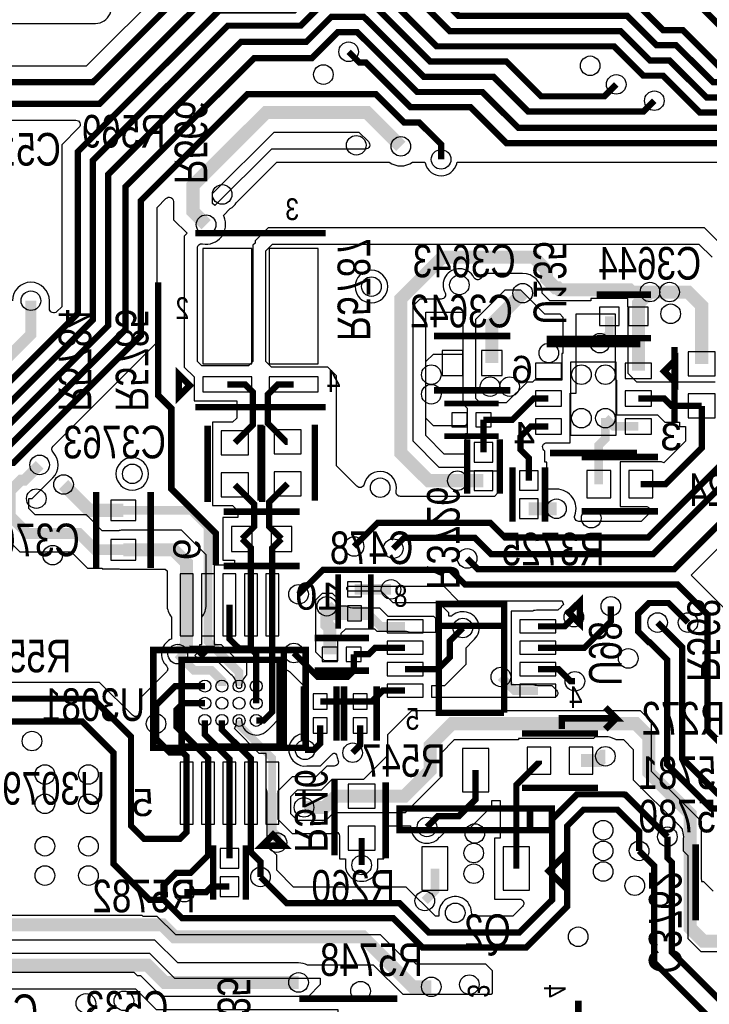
# Model space of a CAD drawing. Extents: x -394 to 5394, y -1015 to 6968.
# Tile 38 of 63: x 1147 to 1781, y 2602 to 3507. Entities that reach past the tile are written whole.
import ezdxf

# ---------------------------------------------------------------- set-up
doc = ezdxf.new("R2010")
doc.units = 0
for name, color, linetype in [('BG_SILKSCREEN_BOTTOM', 132, 'CONTINUOUS'), ('ET_BOTTOM', 1, 'CONTINUOUS'), ('PG_SILKSCREEN_BOTTOM', 2, 'CONTINUOUS'), ('PIN_BOTTOM', 1, 'CONTINUOUS'), ('RD_SILKSCREEN_BOTTOM', 254, 'CONTINUOUS'), ('VC_BOTTOM', 1, 'CONTINUOUS')]:
    doc.layers.add(name, color=color, linetype=linetype)

msp = doc.modelspace()

# ---------------------------------------------------------------- linework, layer by layer
at = {"layer": 'BG_SILKSCREEN_BOTTOM', "const_width": 6}
for points in [[(1645, 2855), (1645, 2865), (1695, 2865), (1685, 2875)], [(1695, 2865), (1685, 2855)]]:
    msp.add_lwpolyline(points, dxfattribs=at)
at = {"layer": 'ET_BOTTOM'}
for points, const_width in [([(1078, 3591), (1166, 3591), (1197, 3560), (1361, 3560), (1430, 3629), (1511, 3629), (1531, 3609), (1531, 3570), (1562, 3539), (1753, 3539), (1791, 3501), (2017, 3501), (2144, 3374), (2167, 3374), (2170, 3371), (2281, 3371), (2311.252, 3340.748), (2318.78, 3340.748)], 5.8), ([(2010, 3450), (1961, 3450), (1959, 3452), (1890, 3452), (1878, 3464), (1790, 3464), (1756, 3498), (1738, 3498), (1711, 3525), (1556, 3525), (1509, 3572), (1509, 3590), (1487, 3612), (1445, 3612), (1377, 3544), (1308, 3544), (1214, 3450), (1046.9999, 3450), (1012, 3415.0001), (1012, 3380), (1020, 3372)], 5.8), ([(2255.787, 3340.748), (2245.9582, 3330.9192), (2206.0808, 3330.9192), (2192, 3345), (2133, 3345), (2047, 3431), (1960, 3431), (1953, 3438), (1884, 3438), (1872, 3450), (1784, 3450), (1750, 3484), (1732, 3484), (1705, 3511), (1550, 3511), (1495, 3566), (1495, 3579), (1479, 3595), (1457, 3595), (1392, 3530), (1320, 3530), (1220, 3430), (1046.1, 3430)], 5.8), ([(76, 3355), (77, 3355), (111, 3321), (242, 3321), (252, 3331), (489, 3331), (688, 3132), (880, 3132), (891, 3143), (1125.4165, 3143), (1214, 3231.5835), (1214, 3378.0001), (1337.9999, 3502), (1405, 3502), (1427, 3524), (1469, 3524), (1524, 3469), (1594, 3469), (1626, 3437), (1684, 3437), (1695, 3448)], 5.8), ([(74, 3322), (83.8288, 3312.1712), (99.8288, 3312.1712), (105, 3307), (248, 3307), (255, 3314), (486, 3314), (682, 3118), (889, 3118), (900, 3129), (1130.9327, 3129), (1228, 3226.0673), (1228, 3364.9999), (1350.0001, 3487), (1410, 3487), (1433, 3510), (1463, 3510), (1518, 3455), (1582, 3455), (1613.8288, 3423.1712), (1720.1712, 3423.1712), (1730, 3433)], 5.8), ([(533.5, 3226.5), (552.5, 3226.5), (676, 3103), (901, 3103), (913, 3115), (1136.4489, 3115), (1244, 3222.5511), (1244, 3354.0001), (1361.9999, 3472), (1415, 3472), (1439, 3496), (1457, 3496), (1512, 3441), (1572, 3441), (1605, 3408), (1854.3145, 3408), (1932.9, 3329.4145), (1932.9, 3248.8096), (1906.0904, 3222)], 5.8), ([(1449, 3478), (1458.8288, 3468.1712), (1464.8288, 3468.1712), (1506, 3427), (1561, 3427), (1594, 3394), (1832.0691, 3394), (1886.8982, 3339.1709), (1886.8982, 3265.5982), (1866.3, 3245)], 5.8), ([(1534, 3379), (1534, 3392.9), (1513.9, 3413), (1500, 3413), (1474, 3439), (1356, 3439), (1258, 3341), (1258, 3217), (1141, 3100), (920, 3100), (909, 3089), (651, 3089), (650, 3090)], 5.8), ([(1497, 3391), (1465.9, 3422.1), (1373.1103, 3422.1), (1305.9791, 3354.9688), (1305.9791, 3331.0209), (1318, 3319)], 12), ([(1549, 3083.4958), (1522.5042, 3083.4958), (1497, 3109), (1497, 3250.7193), (1535.2807, 3289), (1619, 3289), (1631, 3277), (1631, 3269), (1639, 3261), (1641, 3261), (1643, 3259), (1707, 3259), (1709, 3257), (1726, 3257)], 12), ([(1157, 3249), (1157, 3218), (1113, 3174), (998.3016, 3174), (947.1445, 3225.1571), (947.1445, 3265.4028), (956.4848, 3274.7431), (971.9848, 3274.7431)], 10), ([(1609, 3256), (1580.6615, 3227.6615), (1580.6615, 3191.5905)], 12), ([(1715.3385, 3234.5905), (1715.3385, 3246.3385), (1726, 3257)], 12), ([(1726, 3257), (1744, 3257)], 12), ([(1744, 3257), (1761, 3257), (1773.52, 3244.48), (1773.52, 3190.8684)], 12), ([(1688.5669, 3234.5905), (1688.5669, 3218.5669), (1680, 3210)], 8), ([(1715.3385, 3184.5905), (1715.3385, 3234.5905)], 12), ([(1344.5, 3118.2913), (1361.1001, 3134.8914), (1361.1001, 3164.8998), (1353.925, 3172.0749), (1337.4883, 3172.0749)], 5.8), ([(1398.5118, 3172.0749), (1384.075, 3172.0749), (1374.9001, 3162.9), (1374.9001, 3136.0711), (1391.6799, 3119.2913), (1393, 3119.2913)], 5.8), ([(1572.9632, 3139.48), (1599.4799, 3139.48), (1618.9999, 3159), (1632.6615, 3159)], 5.8), ([(1773.52, 3152.2858), (1745.8027, 3152.2858), (1739.0885, 3159), (1715.3385, 3159)], 5.8), ([(1773.52, 3152.2858), (1773.52, 3113.5358), (1740.27, 3080.2858), (1717.52, 3080.2858)], 5.8), ([(1678.9374, 3080.2858), (1678.9374, 3116.1874), (1685, 3122.25), (1685, 3141)], 8), ([(1715.3385, 3133.4095), (1692.5905, 3133.4095), (1685, 3141)], 8), ([(1572.9632, 3109.48), (1572.9632, 3139.48)], 5.8), ([(1614.5905, 3083.6615), (1614.5905, 3104.4115), (1607, 3112.002), (1607, 3124), (1616.4095, 3133.4095), (1632.6615, 3133.4095)], 5.8), ([(2147, 3113), (2131.0006, 3097.0004), (2042, 3097), (2030, 3097), (2024, 3091), (1837, 3091), (1748, 3002), (1568, 3002), (1558, 3012)], 5.8), ([(1242, 3020), (1216, 3020), (1201, 3035), (1154, 3035), (1138, 3051), (1138, 3074), (1148, 3084), (1151, 3084), (1165, 3098)], 10), ([(1549, 3083.4958), (1572.9632, 3083.4958)], 12), ([(1242, 3056.2204), (1210.7796, 3056.2204), (1187, 3080)], 12), ([(1344.5, 3079.7087), (1362.2, 3062.0087), (1362.2, 3041.2), (1351, 3030)], 5.8), ([(1393, 3080.7087), (1376, 3063.7087), (1376, 3041.2204), (1387.2204, 3030)], 5.8), ([(1614.5905, 3057.6773), (1640.0905, 3057.6773)], 12), ([(1242, 3056.2204), (1304.5794, 3056.2204), (1319.7998, 3041), (1319.7998, 2969.3878)], 8), ([(1242, 3020), (1288, 3020), (1300.1148, 3007.8852), (1300.1148, 2969.3878)], 12), ([(1359.1698, 2969.3878), (1359.1698, 3021.8302), (1351, 3030)], 5.8), ([(1378.8548, 2969.3878), (1378.8548, 3021.6344), (1387.2204, 3030)], 5.8), ([(1454.42, 2983.5236), (1488, 2983.5236)], 10), ([(1300.1148, 2969.3878), (1300.1148, 2932.1148), (1292, 2924)], 12), ([(1319.7998, 2969.3878), (1319.7998, 2935.7203), (1348.3588, 2907.1613), (1348.3588, 2894.5218)], 8), ([(1339.4848, 2969.3878), (1339.4848, 2937.9557), (1348.3027, 2929.1378), (1359.1698, 2929.1378)], 5.8), ([(1359.1698, 2929.1378), (1359.1698, 2969.3878)], 5.8), ([(1378.8548, 2969.3878), (1378.8548, 2870.8548), (1371.0258, 2863.0258), (1364.1068, 2863.0258)], 5.8), ([(1429, 2968), (1429, 2951), (1431.65, 2948.35), (1431.65, 2923.83)], 12), ([(1454.42, 2961.4764), (1435.5236, 2961.4764), (1429, 2968)], 12), ([(1690, 2968), (1690, 2954.1), (1665.73, 2929.83), (1622.99, 2929.83)], 5.8), ([(1761, 2953), (1743, 2971), (1725, 2971), (1715, 2961), (1715, 2945), (1725, 2935), (1725.6847, 2935), (1741.9, 2918.7847), (1741.9, 2822.3974), (1782.1974, 2782.1), (1816.3174, 2782.1), (1830.4174, 2768)], 5.8), ([(1656, 2958), (1647.52, 2949.52), (1622.99, 2949.52)], 5.8), ([(1733, 2953), (1755.7, 2930.3), (1755.7, 2828.1136), (1787.9136, 2795.9), (1816.3174, 2795.9), (1830.4174, 2810)], 5.8), ([(1554, 2948), (1542, 2936), (1542, 2921), (1531.15, 2910.15), (1500.95, 2910.15)], 5.8), ([(1332.6108, 2894.5218), (1332.6108, 2899.2804), (1322.8694, 2909.0218), (1306.9782, 2909.0218), (1292, 2924)], 8), ([(1364.1068, 2894.5218), (1364.1068, 2924.2008), (1359.1698, 2929.1378)], 5.8), ([(1398.68, 2925), (1420.68, 2903), (1447.89, 2903), (1453.69, 2908.8), (1453.69, 2923.83)], 5.8), ([(1453.69, 2923.83), (1467.59, 2923.83), (1473.59, 2929.83), (1500.95, 2929.83)], 5.8), ([(1657, 2899), (1653, 2899), (1641.85, 2910.15), (1622.99, 2910.15)], 5.8), ([(1588.9562, 2902.9562), (1601.4524, 2890.46), (1622.99, 2890.46)], 8), ([(1272, 2860), (1272, 2877), (1289.5218, 2894.5218), (1316.8628, 2894.5218)], 5.8), ([(1364.1068, 2878.7738), (1364.1068, 2894.5218)], 5.8), ([(1500.95, 2890.46), (1480.46, 2890.46), (1470.46, 2880.46), (1459.71, 2880.46)], 5.8), ([(1300.1148, 2796.1598), (1300.1148, 2760.4301), (1293.6847, 2754), (1261, 2754), (1249, 2766), (1249, 2848), (1214, 2883), (889, 2883), (808, 2802), (808, 2776)], 5.8), ([(1316.8628, 2878.7738), (1296.7458, 2878.7738), (1290.9458, 2872.9738), (1290.9458, 2857.0543), (1319.7998, 2828.2003), (1319.7998, 2796.1598)], 5.8), ([(1422.87, 2880.46), (1459.71, 2880.46)], 5.8), ([(881, 2804), (938.9, 2861.9), (1204.1001, 2861.9), (1233, 2833.0001), (1233, 2731), (1266, 2698), (1279, 2698)], 5.8), ([(1300.1148, 2796.1598), (1300.1148, 2830.0662), (1296.5905, 2833.5905), (1284.5095, 2833.5905), (1272, 2846.1), (1272, 2860)], 5.8), ([(1316.8628, 2863.0258), (1316.8628, 2850.1372), (1339.4848, 2827.5152), (1339.4848, 2796.1598)], 5.8), ([(1359.1698, 2796.1598), (1359.1698, 2827.8302), (1332.6108, 2854.3892), (1332.6108, 2863.0258)], 5.8), ([(1348.3588, 2863.0258), (1348.3588, 2858.6412), (1378.8548, 2828.1452), (1378.8548, 2796.1598)], 7), ([(1793, 2660), (1775, 2660), (1763, 2672), (1763, 2777), (1725, 2815), (1725, 2848), (1713, 2860), (1544, 2860), (1524, 2840), (1524, 2817), (1500.29, 2793.29), (1461, 2793.29)], 12), ([(1422.87, 2858.42), (1422.87, 2841.8), (1417.07, 2836), (1409, 2836)], 5.8), ([(1459.71, 2858.42), (1459.71, 2840.29), (1452.71, 2833.29)], 5.8), ([(1662.58, 2826), (1679, 2826), (1683, 2830), (1685, 2830)], 12), ([(1624, 2826), (1624, 2824.5), (1603.15, 2803.65), (1603.15, 2726.72)], 5.8), ([(1521, 2765), (1530.8288, 2774.8288), (1550.1988, 2774.8288), (1565.75, 2790.38), (1565.75, 2817.28)], 5.8), ([(1319.7998, 2796.1598), (1319.7998, 2738.7998), (1303.9, 2722.9), (1290.5847, 2722.9), (1279, 2711.3153), (1279, 2698)], 5.8), ([(1339.4848, 2736.1598), (1339.4848, 2796.1598)], 5.8), ([(1359.1698, 2796.1598), (1359.1698, 2741.7302), (1368, 2732.9), (1368, 2719)], 5.8), ([(1383.16, 2750.6598), (1383.16, 2756.84), (1378.8548, 2761.1452), (1378.8548, 2796.1598)], 8), ([(1408, 2783), (1427, 2783), (1437.29, 2793.29), (1461, 2793.29)], 12), ([(1368, 2719), (1392.2, 2694.8), (1495.8847, 2694.8), (1522.6847, 2668), (1606, 2668), (1636, 2698), (1636, 2772), (1659, 2795), (1702, 2795), (1702.3, 2794.7), (1703.3, 2794.7), (1742, 2756)], 5.8), ([(1716, 2743), (1716, 2761), (1696.1, 2780.9), (1664.9, 2780.9), (1650, 2766), (1650, 2692), (1612, 2654), (1517, 2654), (1490, 2681), (1296, 2681), (1279, 2698)], 5.8), ([(379, 2469), (401, 2491), (401, 2621), (505, 2725), (809, 2725), (846, 2762), (987, 2762), (1010, 2739), (1022, 2739), (1086, 2675), (1278, 2675), (1289, 2664), (1462, 2664), (1508, 2618), (1525, 2618)], 12), ([(1461, 2754.71), (1461, 2730)], 5.8), ([(1846.5218, 2574.5218), (1832.0436, 2589), (1807.0001, 2589), (1746.1, 2649.9001), (1746.1, 2732.4162), (1742, 2736.5162), (1742, 2756)], 5.8), ([(1865.1712, 2431.1312), (1843.8688, 2431.1312), (1803, 2472), (1803, 2567.3154), (1729.9, 2640.4154), (1729.9, 2729.1), (1716, 2743)], 5.8), ([(1403, 2622), (1280, 2622), (1264, 2638), (1072, 2638), (978.1422, 2731.8578), (844.1421, 2731.8578), (775.202, 2662.9177), (736.3459, 2662.9177)], 12), ([(1528.35, 2726.72), (1528.35, 2706.35), (1519, 2697)], 8), ([(1298, 2705), (1318, 2705), (1323.1756, 2710.1756), (1339.4848, 2710.1756)], 5.8)]:
    msp.add_lwpolyline(points, dxfattribs=dict(at, const_width=const_width))
for points, format in [([(1465, 3577, 5.8, 5.8, 0), (1465, 3574, 5.8, 5.8, 0), (1542, 3497, 5.8, 5.8, 0), (1699, 3497, 5.8, 5.8, 0), (1726, 3470, 5.8, 5.8, 0), (1744, 3470, 5.8, 5.8, 0), (1778, 3436, 5.8, 5.8, 0), (1866, 3436, 5.8, 5.8, 0), (1878, 3424, 5.8, 5.8, 0), (1947, 3424, 5.8, 5.8, 0), (1958, 3413, 5.8, 5.8, 0), (2044, 3413, 5.8, 5.8, 0), (2059, 3398, 5.8, 5.8, 0), (2059, 3333, 5.8, 5.8, 0), (2085, 3307, 5.8, 5.8, 0), (2167, 3307, 5.2, 5.2, 0), (2270, 3307, 5.2, 5.2, 0), (2287.852, 3324.852, 5.2, 5.2, 0), (2334.676, 3324.852, 5.2, 5.2, 0), (2350.276, 3309.252, 5.2, 5.2, 0)], "xyseb"), ([(2318.78, 3309.252, 5.2, 5.2, 0), (2293.2521, 3309.252, 5.2, 5.2, 0), (2277.0001, 3293, 5.8, 5.8, 0), (2079.4838, 3293, 5.8, 5.8, 0), (2045, 3327.4838, 5.8, 5.8, 0), (2045, 3391.415, 5.8, 5.8, 0), (2037.415, 3399, 5.8, 5.8, 0), (1952, 3399, 5.8, 5.8, 0), (1941, 3410, 5.8, 5.8, 0), (1872, 3410, 5.8, 5.8, 0), (1860, 3422, 5.8, 5.8, 0), (1772, 3422, 5.8, 5.8, 0), (1738, 3456, 5.8, 5.8, 0), (1720, 3456, 5.8, 5.8, 0), (1693, 3483, 5.8, 5.8, 0), (1530, 3483, 5.8, 5.8, 0), (1475, 3538, 5.8, 5.8, 0), (1421, 3538, 5.8, 5.8, 0), (1399, 3516, 5.8, 5.8, 0), (1330, 3516, 5.8, 5.8, 0), (1200.2, 3386.2, 5.8, 5.8, 0), (1200.2, 3237.2997, 5.8, 5.8, 0), (1119.9003, 3157, 5.8, 5.8, 0)], "xyseb"), ([(1103.6493, 3415.0998), (1198.3709, 3415.0998, -0.668175), (1201.1993, 3408.2714), (1185.2998, 3392.3719), (1185.2998, 3243.4716), (1180.8286, 3239.0004, -0.668175), (1174.0002, 3241.8288), (1174.0002, 3249, 1), (1139.9998, 3249)], "xyb"), ([(1795, 3297), (1776, 3316), (1375, 3316), (1363, 3304), (1363, 3301.9708), (1360.9998, 3299.9706), (1360.9998, 3192.9998), (1357, 3189), (1314, 3189), (1310, 3193), (1310, 3297.3665, -0.468839), (1314.7273, 3301.2998, 0.601204), (1334.4969, 3326.2013), (1333.9513, 3327.4513), (1340.285, 3333.785, 0.128545), (1345.6931, 3339.1068), (1345.8206, 3339.3206), (1383, 3376.5), (1486.3343, 3376.5, 0.328173), (1507.6657, 3376.5), (1519.1312, 3376.5), (1519.5349, 3375.0294, 0.762495), (1548.4651, 3375.0294), (1548.8688, 3376.5), (1828.497, 3376.5)], "xyb"), ([(1786, 3174), (1735.3387, 3174), (1735.3387, 3174.0002), (1713.9998, 3174.0002), (1706, 3182), (1706, 3243), (1705.5671, 3243.4329), (1705.5671, 3251.0907), (1671.5667, 3251.0907), (1671.5667, 3249), (1634, 3249), (1627.0171, 3255.9829), (1626.9841, 3256.7615, 0.403172), (1608.9195, 3274), (1575, 3274), (1570.4896, 3269.4896, -0.505952), (1564.118, 3270.4616, 1.005438), (1537.6205, 3256.3947, -0.567346), (1534.0977, 3250.5), (1514.5, 3250.5), (1508, 3244), (1508, 3120), (1532, 3096), (1556.463, 3096), (1556.463, 3092.4798), (1585.5202, 3092.4798), (1586, 3092), (1586, 3072), (1583, 3069), (1496.5743, 3069, -0.477791), (1492.664, 3073.8421, 0.99491), (1463.369, 3080.3074, -0.590584), (1456.639, 3078.361), (1438, 3097), (1438, 3180), (1430, 3188), (1378, 3188), (1373, 3193), (1373, 3295), (1379, 3301), (1771, 3301), (1783, 3289)], "xyb"), ([(1454, 3023, 5.8, 5.8, 0), (1475.6288, 3044.6288, 5.8, 5.8, 0), (1579.3712, 3044.6288, 5.8, 5.8, 0), (1592.9, 3031.1, 5.8, 5.8, 0), (1724.1, 3031.1, 5.8, 5.8, 0), (1831, 3138, 5.8, 5.8, 0), (1976, 3138, 5.8, 5.8, 0), (2045, 3207, 5.8, 5.8, 0), (2107, 3207, 5.8, 5.8, 0), (2167, 3267, 5.2, 5.2, 0), (2290.424, 3267, 5.2, 5.2, 0), (2301.18, 3277.756, 5.2, 5.2, 0), (2318.78, 3277.756, 5.2, 5.2, 0)], "xyseb"), ([(1490, 3021, 5.8, 5.8, 0), (1499.8288, 3030.8288, 5.8, 5.8, 0), (1565.1712, 3030.8288, 5.8, 5.8, 0), (1580, 3016, 5.8, 5.8, 0), (1729, 3016, 5.8, 5.8, 0), (1832, 3119, 5.8, 5.8, 0), (1998, 3119, 5.8, 5.8, 0), (2014, 3135, 5.8, 5.8, 0), (2077, 3135, 5.8, 5.8, 0), (2178.6433, 3236.6433, 5.8, 5.8, 0), (2199.6433, 3236.6433, 5.2, 5.2, 0), (2309.1633, 3236.6433, 5.2, 5.2, 0), (2318.78, 3246.26, 5.2, 5.2, 0)], "xyseb"), ([(1793.9002, 2966.4864), (1763.7293, 2996.6572), (1817.1159, 3050.0438, -0.428145)], "xyb"), ([(1140.957, 3024.001), (1146.9583, 3017.9998), (1193.9583, 3017.9998), (1208.9583, 3002.9998), (1222.4998, 3002.9998), (1222.4998, 3002.4998), (1237.7809, 3002.4998), (1238.0003, 3002.4498, 0.056077), (1242, 3001.9998), (1280.5441, 3001.9998), (1282.1146, 3000.4293), (1282.1146, 2969.3878, 0.171572), (1286.1146, 2958.074), (1286.1146, 2937.8504), (1285.0423, 2937.2889, 0.50921), (1281.5008, 2913.2868, -0.417175), (1281.5295, 2907.6015), (1257.0998, 2883.1719), (1257.0998, 2870.6291, -0.668175), (1250.2714, 2867.8007), (1220.1719, 2897.9002), (882.8281, 2897.9002)], "xyb"), ([(1403, 2979, 5.8, 5.8, 0), (1425.4236, 3001.4236, 5.8, 5.8, 0), (1542.5764, 3001.4236, 5.8, 5.8, 0), (1556, 2988, 5.8, 5.8, 0), (1751.3145, 2988, 5.8, 5.8, 0), (1779, 2960.3145, 5.8, 5.8, 0), (1779, 2853.9309, 5.8, 5.8, 0), (1793.9309, 2839, 5.8, 5.8, 0), (1907.3348, 2839, 5.8, 5.8, 0), (1954.8348, 2791.5, 5.8, 5.8, 0), (2035.0486, 2791.5, 5.8, 5.8, 0), (2100.9486, 2857.4, 5.8, 5.8, 0), (2402.501, 2857.4, 5.8, 5.8, 0), (2453.0002, 2907.8992, 5.8, 5.8, 0)], "xyseb"), ([(1500.95, 2949.52, 8, 8, 0), (1478.48, 2949.52, 8, 8, 0), (1466.5236, 2961.4764, 12, 12, 0), (1454.42, 2961.4764, 12, 12, 0)], "xyseb"), ([(1801, 2650), (1773, 2650), (1761.0002, 2661.9998), (1761.0002, 2738.5881), (1756.9002, 2742.6881), (1756.9002, 2754.2674), (1756.912, 2754.3754, 0.113801), (1756.1177, 2761.0693), (1756, 2761.397), (1756, 2763), (1754.001, 2764.999, 0.062709), (1751.3956, 2767.6931), (1751.3109, 2767.7612), (1711, 2808.0721), (1711, 2836), (1702, 2845), (1694.9665, 2845), (1694.4824, 2845.3, 0.139603), (1685, 2848.0002), (1675.5441, 2848.0002), (1674.0441, 2846.5002), (1604.9998, 2846.5002), (1604.9998, 2845), (1585.7502, 2845), (1585.7502, 2845.2802), (1545.7498, 2845.2802), (1545.7498, 2844.7498), (1534, 2833), (1534, 2811), (1501, 2778), (1435, 2778), (1428, 2771), (1402, 2771), (1396, 2777), (1396, 2793), (1402, 2799), (1424, 2799), (1434, 2809), (1463, 2809), (1485, 2831), (1485, 2850), (1507, 2872), (1717, 2872), (1726.9998, 2862.0002), (1726.9998, 2816.2255), (1773, 2770.2253), (1773, 2717), (1773.4998, 2716.5002), (1773.4998, 2714.7202), (1775.2798, 2714.7202), (1784, 2706)], "xyb"), ([(1098, 2684), (1258.9279, 2684), (1259.8281, 2683.0998), (1272.8281, 2683.0998), (1289.8281, 2666.0998), (1477.9002, 2666.0998), (1502.5, 2641.5), (1508.4279, 2641.5), (1510.8281, 2639.0998), (1574.9002, 2639.0998), (1581, 2633), (1581, 2612), (1580.0002, 2611.0002), (1498.9998, 2611.0002), (1472, 2638), (1411.2466, 2638, 0.11954), (1403, 2640.0002), (1291.9998, 2640.0002), (1271, 2661), (1075, 2661)], "xyb")]:
    msp.add_lwpolyline(points, format=format, dxfattribs=at)
for points in [[(1161.2674, 3553.0998), (1161.3754, 3553.088, 0.220153), (1173.3151, 3557.1094, -0.406293), (1178.8942, 3557.0337), (1190.8281, 3545.0998), (1278.3709, 3545.0998, -0.668175), (1281.1993, 3538.2714), (1207.8281, 3464.9002), (1040.828, 3464.9002), (1013.8286, 3437.9008, -0.668175), (1007.0002, 3440.7292), (1007.0002, 3459.3598), (1014.5319, 3459.3598), (1059.2719, 3504.0998), (1214.2674, 3504.0998), (1214.3754, 3504.088, 1.114863), (1214.3754, 3533.912), (1214.2674, 3533.9002), (1071.6291, 3533.9002, -0.668175), (1068.8007, 3540.7286), (1081.1719, 3553.0998)], [(1464.3868, 3388.5002), (1378.0294, 3388.5002), (1325.9926, 3336.4635), (1323.9793, 3338.4768), (1323.9793, 3347.5129), (1380.5662, 3404.0998), (1458.4441, 3404.0998), (1467.2153, 3395.3286, -0.668178)], [(1346.1092, 2894.3042, 0.237753), (1340.8157, 2905.2426), (1340.7106, 2905.323), (1327.0116, 2919.022), (1311.1204, 2919.022), (1307.5566, 2922.5858), (1312.115, 2927.1442), (1312.115, 2932.8876), (1314.115, 2932.8876), (1314.115, 2958.074, 0.171572), (1318.115, 2969.3878), (1318.115, 3015.3411), (1295.4559, 3038.0002), (1242, 3038.0002, 0.056077), (1238.0003, 3037.5502), (1237.7809, 3037.5002), (1222.5417, 3037.5002), (1208.0417, 3052.0002), (1161.0417, 3052.0002), (1155.0002, 3058.0417), (1155.0002, 3066.9583), (1155.0417, 3066.9998), (1158.0417, 3066.9998), (1177.021, 3085.979, 0.407042), (1177.3124, 3109.7223, -0.407043), (1177.3809, 3115.3089), (1272.9002, 3210.8281), (1272.9002, 3334.8281), (1281.1505, 3343.0784, -0.668175), (1287.9789, 3340.25), (1287.9789, 3323.565), (1300.5365, 3311.0074), (1297.9998, 3308.4706), (1297.9998, 3188.0294), (1306.9881, 3179.0411), (1306.9881, 3157.0747), (1346.1999, 3157.0747), (1346.1999, 3141.0633), (1342.4281, 3137.2915), (1323.9998, 3137.2915), (1323.9998, 3060.7085), (1342.4281, 3060.7085), (1347.2998, 3055.8368), (1347.2998, 3049.5002), (1333.4998, 3049.5002), (1333.4998, 3010.4998), (1344.2696, 3010.4998), (1344.2696, 3005.888), (1325.4846, 3005.888), (1325.4846, 2932.8876), (1331.9661, 2932.8876), (1344.6161, 2920.2376), (1355.2066, 2920.2376), (1355.2066, 2904.6728, 0.22023), (1350.6084, 2894.3042, -0.423686), (1348.5764, 2892.2722, 0.00806), (1348.1412, 2892.2722, -0.423686)], [(1485.0002, 3262, 1), (1454.9998, 3262, 1)], [(1656.9592, 3051.396, 0.522918), (1640.0905, 3075.6775), (1631.0907, 3075.6775), (1631.0907, 3100.6617), (1629.4907, 3100.6617), (1629.4907, 3110.5834), (1628.4932, 3111.5809, -0.668175), (1631.3216, 3118.4093), (1652.6617, 3118.4093), (1652.6617, 3163.9998), (1658.0002, 3163.9998), (1658.0002, 3236.9998), (1693.9998, 3236.9998), (1693.9998, 3177.0294), (1695.3383, 3175.6909), (1695.3383, 3143.9998), (1733.0166, 3143.9998), (1739.6308, 3137.3856), (1753.0198, 3137.3856), (1753.0198, 3133.2856), (1758.6198, 3133.2856), (1758.6198, 3119.7077), (1738.7673, 3099.8552), (1736.5202, 3100.786), (1698.5198, 3100.786), (1698.5198, 3059.7856), (1722.0567, 3059.7856, -0.668175), (1724.8851, 3052.9572), (1717.9281, 3046.0002), (1660.7077, 3046.0002, -0.522912)], [(1265.1602, 3089.76, 1), (1235.1598, 3089.76, 1)], [(1477.4766, 2966.5234), (1485, 2959), (1527, 2959), (1529, 2957), (1529, 2943.8302), (1506.0608, 2943.8302), (1505.7476, 2943.9367, 0.08214), (1500.95, 2944.7302), (1475.2698, 2944.7302), (1473, 2947), (1446, 2947), (1442, 2943), (1442, 2938.3302), (1438.6898, 2938.3302), (1438.6898, 2917.9002), (1426.8519, 2917.9002), (1419, 2925.7521), (1419, 2973.9279), (1425.0721, 2980), (1434, 2980), (1439.9198, 2974.0802), (1439.9198, 2968.5234), (1446.4061, 2968.5234), (1446.8279, 2968.3129, 0.116257), (1454.42, 2966.5234)], [(1525.4502, 2884.0002), (1525.4502, 2895.2498), (1537.3219, 2895.2498), (1556.9002, 2914.8281), (1556.9002, 2929.8281), (1563.3133, 2936.2413, 1.017059), (1544.2943, 2959.437), (1543.7344, 2958.9619), (1541.0002, 2958.9619), (1541.0002, 2961.9706), (1531.9706, 2971.0002), (1489.9706, 2971.0002), (1478.9706, 2982.0002), (1448.9706, 2982.0002), (1447.8617, 2983.1092, -0.668183), (1449.2759, 2986.5234), (1536.4045, 2986.5234), (1549.8281, 2973.0998), (1645.1648, 2973.0998), (1646.4395, 2969.5587, 0.050756), (1644.3069, 2967.3956), (1644.2388, 2967.3109), (1641.3481, 2964.4202), (1622.99, 2964.4202, 0.08214), (1618.1924, 2963.6267), (1617.8792, 2963.5202), (1598.4898, 2963.5202), (1598.4898, 2896.1498), (1617.8792, 2896.1498), (1618.1924, 2896.0433, 0.08214), (1622.99, 2895.2498), (1635.6781, 2895.2498), (1640.0993, 2890.8286, -0.668175), (1637.2709, 2884.0002)], [(1528.8566, 2682.9002), (1502.0566, 2709.7002), (1398.3719, 2709.7002), (1382.9002, 2725.1719), (1382.9002, 2739.0719), (1374.07, 2747.9021), (1374.07, 2796.1598, 0.08214), (1373.2765, 2800.9574), (1373.17, 2801.2706), (1373.17, 2832.66), (1366.9268, 2832.66), (1343.9817, 2855.605), (1344.641, 2856.8996, 0.122387), (1346.1092, 2863.2434, -0.423686), (1348.1412, 2865.2754, 0.00806), (1348.5764, 2865.2754, -0.423686), (1350.6084, 2863.2434, 0.676011), (1373.7049, 2853.5321), (1374.292, 2854.1256), (1374.7124, 2854.1256), (1387.755, 2867.1682), (1387.755, 2905.1961, -0.668175), (1394.5834, 2908.0245), (1408.3698, 2894.2381), (1408.3698, 2883.8963), (1408.3225, 2883.6826, 0.109435), (1408.3225, 2877.2374), (1408.3698, 2877.0237), (1408.3698, 2861.8563), (1408.3225, 2861.6426, 0.054555), (1407.9698, 2858.42), (1407.9698, 2851.0577), (1406.3263, 2850.76, 0.965268), (1410.6246, 2821.088), (1410.7326, 2821.0998), (1423.2419, 2821.0998), (1433.406, 2831.264, 0.022953), (1434.3275, 2832.2741, -0.652535), (1437.8471, 2831.2654, 0.079189), (1439.2128, 2826.7454, -0.553558), (1435.6136, 2821.0002), (1429.0294, 2821.0002), (1419.0294, 2811.0002), (1397.0294, 2811.0002), (1383.9998, 2797.9706), (1383.9998, 2772.0294), (1397.0294, 2758.9998), (1432.9706, 2758.9998), (1433.6714, 2759.7005, -0.668177), (1440.4998, 2756.8721), (1440.4998, 2735.7098), (1446.0998, 2735.7098), (1446.0998, 2731.7326), (1446.088, 2731.6246, 1.114863), (1475.912, 2731.6246), (1475.9002, 2731.7326), (1475.9002, 2735.7098), (1481.5002, 2735.7098), (1481.5002, 2765.9998), (1505.9148, 2765.9998), (1506.0258, 2764.1175, 0.686283), (1532.6931, 2755.6044), (1532.7612, 2755.6891), (1537.0007, 2759.9286), (1556.3707, 2759.9286), (1580.6502, 2784.2081), (1580.6502, 2789.2798), (1588.2498, 2789.2798), (1588.2498, 2754.7202), (1583.1498, 2754.7202), (1583.1498, 2698.7198), (1605.9909, 2698.7198, -0.668175), (1608.8193, 2691.8914), (1599.8281, 2682.9002), (1565.9789, 2682.9002, -0.400402), (1561.9834, 2686.7107, 1.008708), (1532.0312, 2685.0296), (1532.0354, 2684.965), (1532.0354, 2682.9002)]]:
    msp.add_lwpolyline(points, format="xyb", close=True, dxfattribs=at)
for points in [[(1612.6613, 3174.0002), (1612.6613, 3173.7335), (1593.9278, 3155), (1570, 3155), (1566, 3159), (1566, 3232), (1593, 3259), (1607.0292, 3259), (1629.0294, 3236.9998), (1643.0002, 3236.9998), (1646, 3234), (1646, 3200.5002), (1644.9998, 3200.5002), (1644.9998, 3176), (1620, 3176), (1618.0002, 3174.0002)], [(1536.9706, 3108.0002), (1520.0002, 3124.9706), (1520.0002, 3238.4998), (1553.9998, 3238.4998), (1553.9998, 3154.0294), (1557.963, 3150.0662), (1557.963, 3126.4802), (1556.463, 3126.4802), (1556.463, 3108.0002)], [(1527, 3134), (1520.0002, 3140.9998), (1520.0002, 3193.0002), (1527, 3200), (1553.9998, 3200), (1553.9998, 3154.0294), (1557.963, 3150.0662), (1557.963, 3135.963), (1556, 3134)], [(1439, 2597), (1439, 2530.9708), (1438.9998, 2530.9706), (1438.9998, 2493.0502), (1379.6998, 2493.0502), (1370.75, 2502), (969.0708, 2502), (968.0706, 2503.0002), (915.8794, 2503.0002), (914.8792, 2502), (911.41, 2502), (911.41, 2616), (1253, 2616), (1272, 2597)]]:
    msp.add_lwpolyline(points, close=True, dxfattribs=at)
msp.add_lwpolyline([(1070.0294, 2648.9998), (1266.0294, 2648.9998), (1289.0294, 2625.9998), (1423, 2625.9998), (1423, 2620), (1412.0002, 2609.0002), (1276.9706, 2609.0002), (1257.9706, 2628.0002), (1254.9998, 2628.0002), (1252, 2631), (1052, 2631)], dxfattribs=at)
at = {"layer": 'PG_SILKSCREEN_BOTTOM'}
for points, const_width in [([(1308.0001, 3311.1299), (1428.0001, 3311.1299)], 6), ([(1327, 3006), (1327, 3035), (1286, 3076), (1286, 3150), (1274, 3162), (1274, 3266)], 6), ([(1676.9527, 3254.5905), (1726.9527, 3254.5905)], 6), ([(1597.5513, 3216.5905), (1527.5513, 3216.5905)], 6), ([(1714, 3209), (1634, 3209), (1634, 3214), (1714, 3214), (1714, 3209)], 6), ([(1676.9527, 3214.5905), (1726.9527, 3214.5905)], 6), ([(1748.52, 3206.5771), (1748.52, 3136.5771)], 6), ([(1739, 3184), (1749, 3194), (1749, 3174), (1739, 3184)], 6), ([(1303.0001, 3171.1299), (1293.0001, 3161.1299), (1293.0001, 3181.1299), (1303.0001, 3171.1299)], 6), ([(1597.5513, 3166.5905), (1527.5513, 3166.5905)], 6), ([(1308.0001, 3151.1299), (1428.0001, 3151.1299)], 6), ([(1586.9396, 3154.48), (1536.9396, 3154.48)], 5), ([(1319.5, 3064), (1319.5, 3134)], 6), ([(1368, 3065), (1368, 3135)], 6), ([(1369.5, 3064), (1369.5, 3134)], 6), ([(1418, 3065), (1418, 3135)], 6), ([(1586.9396, 3124.48), (1536.9396, 3124.48)], 5), ([(1557.9632, 3121.4879), (1557.9632, 3071.4879)], 6), ([(1587.9632, 3121.4879), (1587.9632, 3071.4879)], 6), ([(1714, 3109), (1634, 3109)], 6), ([(1733.2287, 3105.2858), (1663.2287, 3105.2858)], 6), ([(1599.5905, 3045.6694), (1599.5905, 3095.6694)], 6), ([(1629.5905, 3045.6694), (1629.5905, 3095.6694)], 6), ([(1217, 3003.1102), (1217, 3073.1102)], 6), ([(1267, 3003.1102), (1267, 3073.1102)], 6), ([(1404.1102, 3055), (1334.1102, 3055)], 6), ([(1733.2287, 3055.2858), (1663.2287, 3055.2858)], 6), ([(1404.1102, 3005), (1334.1102, 3005)], 6), ([(1439.42, 2997.5), (1439.42, 2947.5)], 5), ([(1469.42, 2997.5), (1469.42, 2947.5)], 5), ([(1591.97, 2869.99), (1531.97, 2869.99), (1531.97, 2969.99), (1591.97, 2969.99), (1591.97, 2949.99), (1531.97, 2949.99)], 6), ([(1651.51, 2962.1), (1661.51, 2972.1), (1661.51, 2952.1), (1651.51, 2962.1)], 6), ([(1531.97, 2949.99), (1591.97, 2949.99), (1591.97, 2869.99)], 6), ([(1417.67, 2938.83), (1467.67, 2938.83)], 6), ([(1389.4848, 2927.7738), (1389.4848, 2837.7738), (1269.4848, 2837.7738), (1269.4848, 2927.7738), (1409.4848, 2927.7738), (1409.4848, 2837.7738)], 6), ([(1314.4848, 2923.7738), (1309.4848, 2928.7738), (1319.4848, 2928.7738), (1314.4848, 2923.7738)], 6), ([(1409.4848, 2837.7738), (1389.4848, 2837.7738), (1389.4848, 2927.7738)], 6), ([(1385.4848, 2918.7738), (1385.4848, 2838.7738), (1295.4848, 2838.7738), (1295.4848, 2918.7738), (1385.4848, 2918.7738)], 6), ([(1417.67, 2908.83), (1467.67, 2908.83)], 6), ([(1407.87, 2894.44), (1407.87, 2844.44)], 6), ([(1437.87, 2894.44), (1437.87, 2844.44)], 6), ([(1444.71, 2894.44), (1444.71, 2844.44)], 6), ([(1474.71, 2894.44), (1474.71, 2844.44)], 6), ([(1678.29, 2851), (1608.29, 2851)], 6), ([(1436, 2739), (1436, 2809)], 6), ([(1483, 2736), (1483, 2806)], 6), ([(1678.29, 2801), (1608.29, 2801)], 6), ([(1615.75, 2782), (1615.75, 2762), (1495.75, 2762), (1495.75, 2782), (1635.75, 2782), (1635.75, 2762)], 6), ([(1635.75, 2762), (1615.75, 2762), (1615.75, 2782)], 6), ([(1389.4848, 2747.7738), (1369.4848, 2747.7738), (1379.4848, 2757.7738), (1389.4848, 2747.7738)], 6), ([(1324.4848, 2748.1677), (1324.4848, 2698.1677)], 6), ([(1354.4848, 2748.1677), (1354.4848, 2698.1677)], 6), ([(1633.02, 2724.55), (1648.02, 2739.55), (1648.02, 2709.55), (1633.02, 2724.55)], 6), ([(1768, 2679.1102), (1768, 2749.1102)], 6), ([(1403.7087, 2607), (1493.7087, 2607)], 6), ([(1660.2, 2485.23), (1660.2, 2605.23)], 6)]:
    msp.add_lwpolyline(points, dxfattribs=dict(at, const_width=const_width))
at = {"layer": 'PIN_BOTTOM'}
for points in [[(1314.9883, 3296.9251), (1314.9883, 3190.9251), (1359.9883, 3190.9251), (1359.9883, 3296.9251)], [(1376.0118, 3296.9251), (1376.0118, 3190.9251), (1421.0118, 3190.9251), (1421.0118, 3296.9251)], [(1679.5669, 3243.0905), (1679.5669, 3226.0905), (1697.5669, 3226.0905), (1697.5669, 3243.0905)], [(1706.3385, 3243.0905), (1706.3385, 3226.0905), (1724.3385, 3226.0905), (1724.3385, 3243.0905)], [(1553.9411, 3180.0905), (1553.9411, 3203.0905), (1534.9411, 3203.0905), (1534.9411, 3180.0905)], [(1590.1615, 3180.0905), (1590.1615, 3203.0905), (1571.1615, 3203.0905), (1571.1615, 3180.0905)], [(1786.02, 3201.8684), (1761.02, 3201.8684), (1761.02, 3179.8684), (1786.02, 3179.8684)], [(1644.6615, 3177.5905), (1644.6615, 3191.5905), (1620.6615, 3191.5905), (1620.6615, 3177.5905)], [(1695, 3125.5), (1695, 3192.5), (1653, 3192.5), (1653, 3125.5)], [(1727.3385, 3177.5905), (1727.3385, 3191.5905), (1703.3385, 3191.5905), (1703.3385, 3177.5905)], [(1314.9883, 3179.0749), (1314.9883, 3165.0749), (1359.9883, 3165.0749), (1359.9883, 3179.0749)], [(1376.0118, 3179.0749), (1376.0118, 3165.0749), (1421.0118, 3165.0749), (1421.0118, 3179.0749)], [(1644.6615, 3152), (1644.6615, 3166), (1620.6615, 3166), (1620.6615, 3152)], [(1727.3385, 3152), (1727.3385, 3166), (1703.3385, 3166), (1703.3385, 3152)], [(1786.02, 3163.2858), (1761.02, 3163.2858), (1761.02, 3141.2858), (1786.02, 3141.2858)], [(1557.916, 3132.98), (1557.916, 3145.98), (1543.916, 3145.98), (1543.916, 3132.98)], [(1579.9632, 3132.98), (1579.9632, 3145.98), (1565.9632, 3145.98), (1565.9632, 3132.98)], [(1644.6615, 3126.4095), (1644.6615, 3140.4095), (1620.6615, 3140.4095), (1620.6615, 3126.4095)], [(1727.3385, 3126.4095), (1727.3385, 3140.4095), (1703.3385, 3140.4095), (1703.3385, 3126.4095)], [(1332, 3107.2913), (1357, 3107.2913), (1357, 3129.2913), (1332, 3129.2913)], [(1380.5, 3108.2913), (1405.5, 3108.2913), (1405.5, 3130.2913), (1380.5, 3130.2913)], [(1581.4632, 3118.48), (1564.4632, 3118.48), (1564.4632, 3100.48), (1581.4632, 3100.48)], [(1332, 3068.7087), (1357, 3068.7087), (1357, 3090.7087), (1332, 3090.7087)], [(1380.5, 3069.7087), (1405.5, 3069.7087), (1405.5, 3091.7087), (1380.5, 3091.7087)], [(1581.4632, 3092.4958), (1564.4632, 3092.4958), (1564.4632, 3074.4958), (1581.4632, 3074.4958)], [(1606.0905, 3074.6615), (1623.0905, 3074.6615), (1623.0905, 3092.6615), (1606.0905, 3092.6615)], [(1689.9374, 3067.7858), (1689.9374, 3092.7858), (1667.9374, 3092.7858), (1667.9374, 3067.7858)], [(1728.52, 3067.7858), (1728.52, 3092.7858), (1706.52, 3092.7858), (1706.52, 3067.7858)], [(1230.5, 3046.7204), (1253.5, 3046.7204), (1253.5, 3065.7204), (1230.5, 3065.7204)], [(1606.0905, 3048.6773), (1623.0905, 3048.6773), (1623.0905, 3066.6773), (1606.0905, 3066.6773)], [(1360.5, 3018.5), (1360.5, 3041.5), (1341.5, 3041.5), (1341.5, 3018.5)], [(1396.7204, 3018.5), (1396.7204, 3041.5), (1377.7204, 3041.5), (1377.7204, 3018.5)], [(1230.5, 3010.5), (1253.5, 3010.5), (1253.5, 3029.5), (1230.5, 3029.5)], [(1294.1148, 2940.8878), (1306.1148, 2940.8878), (1306.1148, 2997.8878), (1294.1148, 2997.8878)], [(1313.7998, 2940.8878), (1325.7998, 2940.8878), (1325.7998, 2997.8878), (1313.7998, 2997.8878)], [(1333.4848, 2940.8878), (1345.4848, 2940.8878), (1345.4848, 2997.8878), (1333.4848, 2997.8878)], [(1353.1698, 2940.8878), (1365.1698, 2940.8878), (1365.1698, 2997.8878), (1353.1698, 2997.8878)], [(1372.8548, 2940.8878), (1384.8548, 2940.8878), (1384.8548, 2997.8878), (1372.8548, 2997.8878)], [(1460.92, 2990.5236), (1447.92, 2990.5236), (1447.92, 2976.5236), (1460.92, 2976.5236)], [(1460.92, 2968.4764), (1447.92, 2968.4764), (1447.92, 2954.4764), (1460.92, 2954.4764)], [(1517.45, 2943.52), (1517.45, 2955.52), (1484.45, 2955.52), (1484.45, 2943.52)], [(1639.49, 2943.52), (1639.49, 2955.52), (1606.49, 2955.52), (1606.49, 2943.52)], [(1517.45, 2923.83), (1517.45, 2935.83), (1484.45, 2935.83), (1484.45, 2923.83)], [(1639.49, 2923.83), (1639.49, 2935.83), (1606.49, 2935.83), (1606.49, 2923.83)], [(1424.65, 2930.33), (1424.65, 2917.33), (1438.65, 2917.33), (1438.65, 2930.33)], [(1446.69, 2930.33), (1446.69, 2917.33), (1460.69, 2917.33), (1460.69, 2930.33)], [(1517.45, 2904.15), (1517.45, 2916.15), (1484.45, 2916.15), (1484.45, 2904.15)], [(1639.49, 2904.15), (1639.49, 2916.15), (1606.49, 2916.15), (1606.49, 2904.15)], [(1517.45, 2884.46), (1517.45, 2896.46), (1484.45, 2896.46), (1484.45, 2884.46)], [(1639.49, 2884.46), (1639.49, 2896.46), (1606.49, 2896.46), (1606.49, 2884.46)], [(1429.37, 2887.46), (1416.37, 2887.46), (1416.37, 2873.46), (1429.37, 2873.46)], [(1466.21, 2887.46), (1453.21, 2887.46), (1453.21, 2873.46), (1466.21, 2873.46)], [(1429.37, 2865.42), (1416.37, 2865.42), (1416.37, 2851.42), (1429.37, 2851.42)], [(1466.21, 2865.42), (1453.21, 2865.42), (1453.21, 2851.42), (1466.21, 2851.42)], [(1553.75, 2797.28), (1577.75, 2797.28), (1577.75, 2837.28), (1553.75, 2837.28)], [(1635, 2813.5), (1635, 2838.5), (1613, 2838.5), (1613, 2813.5)], [(1673.58, 2813.5), (1673.58, 2838.5), (1651.58, 2838.5), (1651.58, 2813.5)], [(1294.1148, 2767.6598), (1306.1148, 2767.6598), (1306.1148, 2824.6598), (1294.1148, 2824.6598)], [(1313.7998, 2767.6598), (1325.7998, 2767.6598), (1325.7998, 2824.6598), (1313.7998, 2824.6598)], [(1333.4848, 2767.6598), (1345.4848, 2767.6598), (1345.4848, 2824.6598), (1333.4848, 2824.6598)], [(1353.1698, 2767.6598), (1365.1698, 2767.6598), (1365.1698, 2824.6598), (1353.1698, 2824.6598)], [(1372.8548, 2767.6598), (1384.8548, 2767.6598), (1384.8548, 2824.6598), (1372.8548, 2824.6598)], [(1448.5, 2782.29), (1473.5, 2782.29), (1473.5, 2804.29), (1448.5, 2804.29)], [(1448.5, 2743.71), (1473.5, 2743.71), (1473.5, 2765.71), (1448.5, 2765.71)], [(1347.9848, 2745.1598), (1330.9848, 2745.1598), (1330.9848, 2727.1598), (1347.9848, 2727.1598)], [(1516.35, 2706.72), (1540.35, 2706.72), (1540.35, 2746.72), (1516.35, 2746.72)], [(1591.15, 2706.72), (1615.15, 2706.72), (1615.15, 2746.72), (1591.15, 2746.72)], [(1347.9848, 2719.1756), (1330.9848, 2719.1756), (1330.9848, 2701.1756), (1347.9848, 2701.1756)]]:
    msp.add_lwpolyline(points, close=True, dxfattribs=at)
for centre in [(1316.8628, 2894.5218), (1332.6108, 2894.5218), (1348.3588, 2894.5218), (1364.1068, 2894.5218), (1316.8628, 2878.7738), (1332.6108, 2878.7738), (1348.3588, 2878.7738), (1364.1068, 2878.7738), (1316.8628, 2863.0258), (1332.6108, 2863.0258), (1348.3588, 2863.0258), (1364.1068, 2863.0258)]:
    msp.add_circle(centre, 5.5, dxfattribs=at)
at = {"layer": 'VC_BOTTOM'}
for centre in [(1449, 3478), (1671.0001, 3465.0998), (1425.81, 3457.02), (1695, 3448), (1730, 3433), (1456, 3392), (1497, 3391), (1534, 3379), (1332.81, 3346.79), (1318, 3319), (1470, 3262), (1550.8311, 3263.5), (1609, 3256), (1726, 3257), (1744, 3257), (1157, 3249), (1745, 3237), (1680, 3210), (1633, 3201), (1525, 3181), (1663, 3181), (1685, 3181), (1579, 3170), (1597, 3170), (1525, 3163), (1663, 3141), (1685, 3141), (1165, 3098), (1250.16, 3089.76), (1187, 3080), (1549, 3083.4958), (1478, 3077), (1162, 3067), (1640.0905, 3057.6773), (1672, 3049), (1454, 3023), (1490, 3021), (1177, 3015), (1558, 3012), (1488, 2983.5236), (1403, 2979), (1429, 2968), (1690, 2968), (1656, 2958), (1733, 2953), (1761, 2953), (1554, 2948), (1292, 2924), (1398.68, 2925), (1706, 2920), (1588.9562, 2902.9562), (1657, 2899), (1272, 2860), (1158, 2844), (1409, 2836), (1452.71, 2833.29), (1685, 2830), (1169.85, 2813.29), (1209.85, 2813.29), (1169.85, 2786.29), (1209.85, 2786.29), (1408, 2783), (1521, 2765), (1565, 2759), (1683, 2762), (1742, 2756), (1169.85, 2747.29), (1209.85, 2747.29), (1383.16, 2750.6598), (1564, 2741), (1683, 2743), (1716, 2743), (1461, 2730), (1169.85, 2720.29), (1209.85, 2720.29), (1368, 2719), (1564, 2722), (1683, 2724), (1712, 2711), (1298, 2705), (1519, 2697), (1547, 2686), (1660, 2664), (1403, 2622), (1525, 2618), (1560, 2620), (1460, 2614), (1207.55, 2602.75), (1242.45, 2605.05)]:
    msp.add_circle(centre, 9, dxfattribs=at)

# ---------------------------------------------------------------- texts
at = {"layer": 'PG_SILKSCREEN_BOTTOM', "text_generation_flag": 2}
for s, height, width, p in [('3', 20, 0.85, (1403.4999, 3323.2034)), ('2', 20, 0.85, (1302.4999, 3232.2034)), ('6', 25, 1.08, (1618.5, 3173.3333)), ('4', 20, 0.85, (1441.4999, 3165.2034)), ('4', 25, 1.08, (1620.5, 3112.3333)), ('3', 25, 1.08, (1755.5, 3111.5)), ('10', 25, 1.08, (1440.2262, 2964.8181)), ('8', 20, 0.85, (1503.1, 2967.49)), ('4', 20, 0.85, (1664.1, 2874.49)), ('5', 20, 0.85, (1514.1, 2854.49)), ('5', 25, 1.08, (1269.7262, 2774.9848))]:
    msp.add_text(s, height=height, dxfattribs=dict(at, width=width)).set_placement(p)
for s, height, width, p in [('6', 25, 1.08, (1287.8181, 3010.2738)), ('3', 20, 0.85, (1558.53, 2607.73)), ('4', 20, 0.85, (1628.53, 2607.73))]:
    msp.add_text(s, height=height, rotation=270, dxfattribs=dict(at, width=width)).set_placement(p)
at = {"layer": 'RD_SILKSCREEN_BOTTOM', "text_generation_flag": 2, "width": 0.8}
for s, p in [('R566', (1289.07, 3356.12)), ('R5787', (1438.8701, 3212.0001)), ('U135', (1619, 3227)), ('R5784', (1182.5, 3147)), ('R5785', (1235, 3147)), ('R3726', (1521.0368, 2983.5121)), ('R568', (1760.36, 2898.54)), ('U98', (1670, 2895)), ('R546', (1399.68, 2741.41)), ('C3762', (1725, 2630)), ('C535', (1328.62, 2550.09))]:
    msp.add_text(s, height=30, rotation=270, dxfattribs=at).set_placement(p)
for s, p in [('R569', (1280.63, 3389.9)), ('C515', (1184.56, 3373.31)), ('C3643', (1602.5513, 3270.5905)), ('C3644', (1773.0473, 3268.4095)), ('C3642', (1599.9396, 3224.48)), ('C3763', (1281.1102, 3104)), ('R3724', (1855.2287, 3060.2858)), ('C3764', (1201.8898, 3014)), ('C478', (1508.53, 3006.77)), ('R3725', (1684.3306, 3005.5905)), ('R550', (1193.9, 2907.24)), ('U3081', (1261.7738, 2862.5152)), ('R272', (1795, 2850)), ('R547', (1538.13, 2811.14)), ('R5781', (1810, 2800)), ('U3079', (1225.2262, 2785.4848)), ('R5780', (1810, 2760)), ('R5782', (1308.1677, 2686.5152)), ('R260', (1491.64, 2695.33)), ('Q2', (1598.08, 2654.64)), ('R5748', (1517.2913, 2628)), ('C534', (1163.51, 2580.96)), ('C533', (1283.41, 2584.02))]:
    msp.add_text(s, height=30, dxfattribs=at).set_placement(p)

doc.saveas('drawing.dxf')
